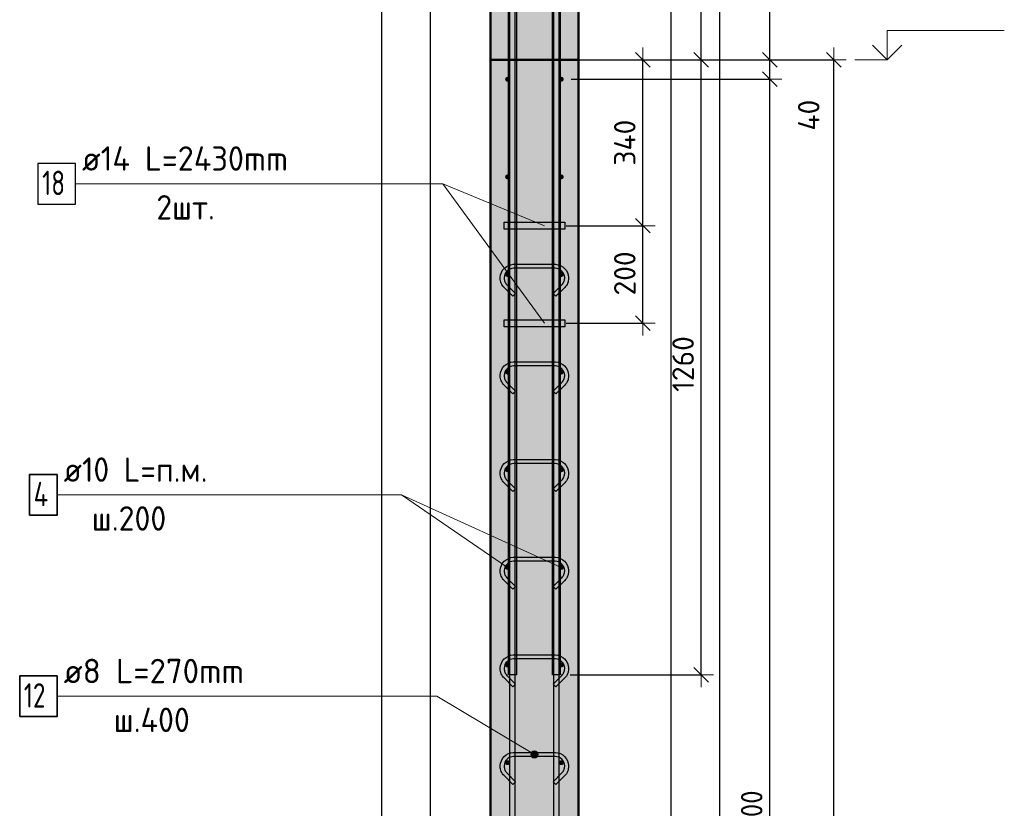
# Model space of a CAD drawing. Header units: millimetres. Extents: x -27380 to 48638, y 46540 to 72525.
# Tile 103 of 106: x 32499 to 34515, y 69021 to 70637. Entities that reach past the tile are written whole.
import ezdxf

# ---------------------------------------------------------------- set-up
doc = ezdxf.new("R2010")
doc.units = ezdxf.units.MM
doc.header["$PDMODE"] = 65
for name, color, linetype, lineweight in [('Standard', 7, 'Continuous', 25), ('Арм.стержн. вертикальными 1', 22, 'Continuous', 35), ('Арм.стержн.горизонт. 1', 180, 'Continuous', 35), ('Арм.стержн.горизонт. 2', 202, 'Continuous', 35), ('Высотная отметки_ общее', 7, 'Continuous', 13), ('Размерная линия_ общее', 7, 'Continuous', 13), ('Текст_ примечание', 7, 'Continuous', 13)]:
    doc.layers.add(name, color=color, linetype=linetype, lineweight=lineweight)
doc.layers.add('Арм.стержн. вертикальными 2', color=7, linetype='Continuous', lineweight=35, true_color=0x006e00)
doc.layers.add('Арм.стержн.Стяжки', color=7, linetype='Continuous', lineweight=35, true_color=0x501e0f)
doc.styles.add('ISOCPEUR', font='ISOCPEUR')
doc.dimstyles.new('DIMSTYLE_11', dxfattribs={"dimtxt": 44, "dimasz": 50, "dimexe": 0, "dimexo": 0, "dimgap": 22, "dimtad": 0, "dimdec": 0, "dimrnd": 5, "dimzin": 12, "dimdsep": 46, "dimtxsty": 'ISOCPEUR', "dimblk1": 'ALL_ML_STRICH', "dimblk2": 'ALL_ML_STRICH', "dimsah": 1, "dimcen": 0, "dimclrd": 7, "dimclre": 256, "dimclrt": 7, "dimadec": 0, "dimazin": 0, "dimtfac": 1, "dimtdec": 0, "dimtix": 1, "dimtmove": 2, "dimatfit": 3, "dimfxl": 0, "dimtvp": 1.2, "dimtzin": 0, "dimlwd": 0, "dimlwe": -3, "dimarcsym": 0})
doc.dimstyles.new('DIMSTYLE_7', dxfattribs={"dimtxt": 44, "dimasz": 50, "dimexe": 0, "dimexo": 0, "dimgap": 22, "dimtad": 2, "dimdec": 0, "dimrnd": 5, "dimzin": 12, "dimdsep": 46, "dimtxsty": 'ISOCPEUR', "dimblk1": 'ALL_ML_STRICH', "dimblk2": 'ALL_ML_STRICH', "dimsah": 1, "dimcen": 0, "dimclrd": 7, "dimclre": 256, "dimclrt": 7, "dimadec": 0, "dimazin": 0, "dimtfac": 1, "dimtdec": 0, "dimtix": 1, "dimtmove": 2, "dimatfit": 3, "dimfxl": 0, "dimtzin": 0, "dimlwd": 0, "dimlwe": -3, "dimarcsym": 0})

# ---------------------------------------------------------------- blocks, each defined once
blk = doc.blocks.new('ALL_ML_STRICH')
at = {"color": 0, "linetype": 'ByBlock', "lineweight": -2}
for p, q in [((0, -0.5), (0, 0.5)), ((-1, 0), (0.5, 0)), ((-0.3, -0.3), (0.3, 0.3))]:
    blk.add_line(p, q, dxfattribs=at)
blk = doc.blocks.new('*D105')
at = {"layer": 'DEFPOINTS', "color": 7, "linetype": 'Continuous', "lineweight": 13, "transparency": 33554687}
for p in [(33597.6, 70214.8), (33597.6, 70014.8), (33774.7, 70014.8)]:
    blk.add_point(p, dxfattribs=at)
at = {"layer": 'Размерная линия_ общее', "color": 253, "linetype": 'Continuous', "lineweight": -2, "true_color": 0xa0a0a0, "transparency": 33554687}
for p, q in [((33617.6, 70214.8), (33774.7, 70214.8)), ((33617.6, 70014.8), (33774.7, 70014.8))]:
    blk.add_line(p, q, dxfattribs=at)
at = {"layer": 'Размерная линия_ общее', "color": 7, "linetype": 'Continuous', "lineweight": -2, "transparency": 33554687}
blk.add_line((33774.7, 70014.8), (33774.7, 70214.8), dxfattribs=at)
at = {"layer": 'Размерная линия_ общее', "color": 7, "linetype": 'Continuous', "lineweight": 13, "transparency": 33554687, "xscale": 50, "yscale": 50, "zscale": 50}
for p, rotation in [((33774.7, 70214.8), 90), ((33774.7, 70014.8), 270)]:
    blk.add_blockref('ALL_ML_STRICH', p, dxfattribs=dict(at, rotation=rotation))
at = {"layer": 'Размерная линия_ общее', "color": 7, "linetype": 'Continuous', "lineweight": 13, "transparency": 33554687, "insert": (33737.7, 70117), "char_height": 44, "width": 132, "attachment_point": 5, "rotation": 90, "style": 'ISOCPEUR'}
blk.add_mtext('\\A1;{200}', dxfattribs=at)
blk = doc.blocks.new('*D106')
at = {"layer": 'DEFPOINTS', "color": 7, "linetype": 'Continuous', "lineweight": 13, "transparency": 33554687}
for p in [(33642.6, 70554.8), (33597.6, 70214.8), (33774.7, 70214.8)]:
    blk.add_point(p, dxfattribs=at)
at = {"layer": 'Размерная линия_ общее', "color": 253, "linetype": 'Continuous', "lineweight": -2, "true_color": 0xa0a0a0, "transparency": 33554687}
for p, q in [((33662.6, 70554.8), (33774.7, 70554.8)), ((33617.6, 70214.8), (33774.7, 70214.8))]:
    blk.add_line(p, q, dxfattribs=at)
at = {"layer": 'Размерная линия_ общее', "color": 7, "linetype": 'Continuous', "lineweight": -2, "transparency": 33554687}
blk.add_line((33774.7, 70214.8), (33774.7, 70554.8), dxfattribs=at)
at = {"layer": 'Размерная линия_ общее', "color": 7, "linetype": 'Continuous', "lineweight": 13, "transparency": 33554687, "xscale": 50, "yscale": 50, "zscale": 50}
for p, rotation in [((33774.7, 70554.8), 90), ((33774.7, 70214.8), 270)]:
    blk.add_blockref('ALL_ML_STRICH', p, dxfattribs=dict(at, rotation=rotation))
at = {"layer": 'Размерная линия_ общее', "color": 7, "linetype": 'Continuous', "lineweight": 13, "transparency": 33554687, "insert": (33737.7, 70384.8), "char_height": 44, "width": 132, "attachment_point": 5, "rotation": 90, "style": 'ISOCPEUR'}
blk.add_mtext('\\A1;{340}', dxfattribs=at)
blk = doc.blocks.new('*D107')
at = {"layer": 'DEFPOINTS', "color": 7, "linetype": 'Continuous', "lineweight": 13, "transparency": 33554687}
for p in [(33642.6, 70554.8), (33605.6, 69294.8), (33894.1, 69294.8)]:
    blk.add_point(p, dxfattribs=at)
at = {"layer": 'Размерная линия_ общее', "color": 253, "linetype": 'Continuous', "lineweight": -2, "true_color": 0xa0a0a0, "transparency": 33554687}
for p, q in [((33662.6, 70554.8), (33894.1, 70554.8)), ((33625.6, 69294.8), (33894.1, 69294.8))]:
    blk.add_line(p, q, dxfattribs=at)
at = {"layer": 'Размерная линия_ общее', "color": 7, "linetype": 'Continuous', "lineweight": -2, "transparency": 33554687}
blk.add_line((33894.1, 69294.8), (33894.1, 70554.8), dxfattribs=at)
at = {"layer": 'Размерная линия_ общее', "color": 7, "linetype": 'Continuous', "lineweight": 13, "transparency": 33554687, "xscale": 50, "yscale": 50, "zscale": 50}
for p, rotation in [((33894.1, 70554.8), 90), ((33894.1, 69294.8), 270)]:
    blk.add_blockref('ALL_ML_STRICH', p, dxfattribs=dict(at, rotation=rotation))
at = {"layer": 'Размерная линия_ общее', "color": 7, "linetype": 'Continuous', "lineweight": 13, "transparency": 33554687, "insert": (33857.1, 69931.4), "char_height": 44, "width": 176, "attachment_point": 5, "rotation": 90, "style": 'ISOCPEUR'}
blk.add_mtext('\\A1;{1260}', dxfattribs=at)
blk = doc.blocks.new('*D108')
at = {"layer": 'DEFPOINTS', "color": 7, "linetype": 'Continuous', "lineweight": 13, "transparency": 33554687}
for p in [(33605.6, 71634.8), (33642.6, 70554.8), (33894.1, 70554.8)]:
    blk.add_point(p, dxfattribs=at)
at = {"layer": 'Размерная линия_ общее', "color": 253, "linetype": 'Continuous', "lineweight": -2, "true_color": 0xa0a0a0, "transparency": 33554687}
for p, q in [((33625.6, 71634.8), (33894.1, 71634.8)), ((33662.6, 70554.8), (33894.1, 70554.8))]:
    blk.add_line(p, q, dxfattribs=at)
at = {"layer": 'Размерная линия_ общее', "color": 7, "linetype": 'Continuous', "lineweight": -2, "transparency": 33554687}
blk.add_line((33894.1, 70554.8), (33894.1, 71634.8), dxfattribs=at)
at = {"layer": 'Размерная линия_ общее', "color": 7, "linetype": 'Continuous', "lineweight": 13, "transparency": 33554687, "xscale": 50, "yscale": 50, "zscale": 50}
for p, rotation in [((33894.1, 71634.8), 90), ((33894.1, 70554.8), 270)]:
    blk.add_blockref('ALL_ML_STRICH', p, dxfattribs=dict(at, rotation=rotation))
at = {"layer": 'Размерная линия_ общее', "color": 7, "linetype": 'Continuous', "lineweight": 13, "transparency": 33554687, "insert": (33857.1, 71101.4), "char_height": 44, "width": 176, "attachment_point": 5, "rotation": 90, "style": 'ISOCPEUR'}
blk.add_mtext('\\A1;{1080}', dxfattribs=at)
blk = doc.blocks.new('*D109')
at = {"layer": 'DEFPOINTS', "color": 7, "linetype": 'Continuous', "lineweight": 13, "transparency": 33554687}
for p in [(33497.6, 70554.8), (33545.5, 67254.8), (34165.8, 67254.8)]:
    blk.add_point(p, dxfattribs=at)
at = {"layer": 'Размерная линия_ общее', "color": 253, "linetype": 'Continuous', "lineweight": -2, "true_color": 0xa0a0a0, "transparency": 33554687}
for p, q in [((33517.6, 70554.8), (34165.8, 70554.8)), ((33565.5, 67254.8), (34165.8, 67254.8))]:
    blk.add_line(p, q, dxfattribs=at)
at = {"layer": 'Размерная линия_ общее', "color": 7, "linetype": 'Continuous', "lineweight": -2, "transparency": 33554687}
blk.add_line((34165.8, 67254.8), (34165.8, 70554.8), dxfattribs=at)
at = {"layer": 'Размерная линия_ общее', "color": 7, "linetype": 'Continuous', "lineweight": 13, "transparency": 33554687, "xscale": 50, "yscale": 50, "zscale": 50}
for p, rotation in [((34165.8, 70554.8), 90), ((34165.8, 67254.8), 270)]:
    blk.add_blockref('ALL_ML_STRICH', p, dxfattribs=dict(at, rotation=rotation))
at = {"layer": 'Размерная линия_ общее', "color": 7, "linetype": 'Continuous', "lineweight": 13, "transparency": 33554687, "insert": (34128.8, 68907), "char_height": 44, "width": 176, "attachment_point": 5, "rotation": 90, "style": 'ISOCPEUR'}
blk.add_mtext('\\A1;{3300}', dxfattribs=at)
blk = doc.blocks.new('COMPLEX_ELEVATIONDIM_5')
at = {"layer": 'Высотная отметки_ общее', "color": 7, "linetype": 'Continuous', "lineweight": 13, "transparency": 33554687}
for p, q in [((34274.8, 70554.8), (34274.8, 70614.8)), ((34274.8, 70614.8), (34514.8, 70614.8)), ((34274.8, 70554.8), (34244.8, 70584.8)), ((34274.8, 70554.8), (34304.8, 70584.8)), ((34274.8, 70554.8), (34208.7, 70554.8)), ((34274.8, 70554.8), (34274.8, 70554.8)), ((34274.8, 70554.8), (34274.8, 70554.8)), ((34274.8, 70554.8), (34274.8, 70554.8)), ((34274.8, 70554.8), (34274.8, 70554.8))]:
    blk.add_line(p, q, dxfattribs=at)
blk = doc.blocks.new('*D112')
at = {"layer": 'DEFPOINTS', "color": 7, "linetype": 'Continuous', "lineweight": 13, "transparency": 33554687}
for p in [(33607.6, 70514.8), (33607.6, 67314.8), (34034.6, 67314.8)]:
    blk.add_point(p, dxfattribs=at)
at = {"layer": 'Размерная линия_ общее', "color": 253, "linetype": 'Continuous', "lineweight": -2, "true_color": 0xa0a0a0, "transparency": 33554687}
for p, q in [((33627.6, 70514.8), (34034.6, 70514.8)), ((33627.6, 67314.8), (34034.6, 67314.8))]:
    blk.add_line(p, q, dxfattribs=at)
at = {"layer": 'Размерная линия_ общее', "color": 7, "linetype": 'Continuous', "lineweight": -2, "transparency": 33554687}
blk.add_line((34034.6, 67314.8), (34034.6, 70514.8), dxfattribs=at)
at = {"layer": 'Размерная линия_ общее', "color": 7, "linetype": 'Continuous', "lineweight": 13, "transparency": 33554687, "xscale": 50, "yscale": 50, "zscale": 50}
for p, rotation in [((34034.6, 70514.8), 90), ((34034.6, 67314.8), 270)]:
    blk.add_blockref('ALL_ML_STRICH', p, dxfattribs=dict(at, rotation=rotation))
at = {"layer": 'Размерная линия_ общее', "color": 7, "linetype": 'Continuous', "lineweight": 13, "transparency": 33554687, "insert": (33975.6, 68766.8), "char_height": 44, "width": 2.2, "attachment_point": 1, "rotation": 90, "line_spacing_factor": 0.60241, "style": 'ISOCPEUR'}
blk.add_mtext('\\W0.91;16х200=3200', dxfattribs=at)
blk = doc.blocks.new('*D113')
at = {"layer": 'DEFPOINTS', "color": 7, "linetype": 'Continuous', "lineweight": 13, "transparency": 33554687}
for p in [(33642.6, 70554.8), (33607.6, 70514.8), (34034.6, 70514.8)]:
    blk.add_point(p, dxfattribs=at)
at = {"layer": 'Размерная линия_ общее', "color": 253, "linetype": 'Continuous', "lineweight": -2, "true_color": 0xa0a0a0, "transparency": 33554687}
for p, q in [((33662.6, 70554.8), (34034.6, 70554.8)), ((33627.6, 70514.8), (34034.6, 70514.8))]:
    blk.add_line(p, q, dxfattribs=at)
at = {"layer": 'Размерная линия_ общее', "color": 7, "linetype": 'Continuous', "lineweight": -2, "transparency": 33554687}
blk.add_line((34034.6, 70514.8), (34034.6, 70554.8), dxfattribs=at)
at = {"layer": 'Размерная линия_ общее', "color": 7, "linetype": 'Continuous', "lineweight": 13, "transparency": 33554687, "xscale": 50, "yscale": 50, "zscale": 50}
for p, rotation in [((34034.6, 70554.8), 90), ((34034.6, 70514.8), 270)]:
    blk.add_blockref('ALL_ML_STRICH', p, dxfattribs=dict(at, rotation=rotation))
at = {"layer": 'Размерная линия_ общее', "color": 7, "linetype": 'Continuous', "lineweight": 13, "transparency": 33554687, "insert": (34114.3, 70441.2), "char_height": 44, "width": 88, "attachment_point": 5, "rotation": 90, "style": 'ISOCPEUR'}
blk.add_mtext('\\A1;{40}', dxfattribs=at)
blk = doc.blocks.new('*D114')
at = {"layer": 'DEFPOINTS', "color": 7, "linetype": 'Continuous', "lineweight": 13, "transparency": 33554687}
for p in [(33592.6, 71384.8), (33642.6, 70554.8), (34034.6, 70554.8)]:
    blk.add_point(p, dxfattribs=at)
at = {"layer": 'Размерная линия_ общее', "color": 253, "linetype": 'Continuous', "lineweight": -2, "true_color": 0xa0a0a0, "transparency": 33554687}
for p, q in [((33612.6, 71384.8), (34034.6, 71384.8)), ((33662.6, 70554.8), (34034.6, 70554.8))]:
    blk.add_line(p, q, dxfattribs=at)
at = {"layer": 'Размерная линия_ общее', "color": 7, "linetype": 'Continuous', "lineweight": -2, "transparency": 33554687}
blk.add_line((34034.6, 70554.8), (34034.6, 71384.8), dxfattribs=at)
at = {"layer": 'Размерная линия_ общее', "color": 7, "linetype": 'Continuous', "lineweight": 13, "transparency": 33554687, "xscale": 50, "yscale": 50, "zscale": 50}
for p, rotation in [((34034.6, 71384.8), 90), ((34034.6, 70554.8), 270)]:
    blk.add_blockref('ALL_ML_STRICH', p, dxfattribs=dict(at, rotation=rotation))
at = {"layer": 'Размерная линия_ общее', "color": 7, "linetype": 'Continuous', "lineweight": 13, "transparency": 33554687, "insert": (33997.6, 70972), "char_height": 44, "width": 132, "attachment_point": 5, "rotation": 90, "style": 'ISOCPEUR'}
blk.add_mtext('\\A1;{830}', dxfattribs=at)

msp = doc.modelspace()

# ---------------------------------------------------------------- hatches: boundary and pattern name
at = {"linetype": 'Continuous', "lineweight": 13, "transparency": 33554687}
msp.add_hatch(color=7, dxfattribs=at).paths.add_polyline_path([(33642.6, 71760.5), (33462.6, 71760.5), (33462.6, 70554.8), (33642.6, 70554.8)])
at = {"layer": 'Арм.стержн.горизонт. 1', "linetype": 'Continuous', "lineweight": 50, "transparency": 33554687}
for points in [[(33502.6, 70514.8), (33502.2, 70516.7), (33501.2, 70518.3), (33499.5, 70519.4), (33497.6, 70519.8), (33495.7, 70519.4), (33494.1, 70518.3), (33493, 70516.7), (33492.6, 70514.8), (33493, 70512.8), (33494.1, 70511.2), (33495.7, 70510.1), (33497.6, 70509.8), (33499.5, 70510.1), (33501.2, 70511.2), (33502.2, 70512.8)], [(33612.6, 70514.8), (33612.2, 70516.7), (33611.2, 70518.3), (33609.5, 70519.4), (33607.6, 70519.8), (33605.7, 70519.4), (33604.1, 70518.3), (33603, 70516.7), (33602.6, 70514.8), (33603, 70512.8), (33604.1, 70511.2), (33605.7, 70510.1), (33607.6, 70509.8), (33609.5, 70510.1), (33611.2, 70511.2), (33612.2, 70512.8)], [(33502.6, 70314.8), (33502.2, 70316.7), (33501.2, 70318.3), (33499.5, 70319.4), (33497.6, 70319.8), (33495.7, 70319.4), (33494.1, 70318.3), (33493, 70316.7), (33492.6, 70314.8), (33493, 70312.8), (33494.1, 70311.2), (33495.7, 70310.1), (33497.6, 70309.8), (33499.5, 70310.1), (33501.2, 70311.2), (33502.2, 70312.8)], [(33612.6, 70314.8), (33612.2, 70316.7), (33611.2, 70318.3), (33609.5, 70319.4), (33607.6, 70319.8), (33605.7, 70319.4), (33604.1, 70318.3), (33603, 70316.7), (33602.6, 70314.8), (33603, 70312.8), (33604.1, 70311.2), (33605.7, 70310.1), (33607.6, 70309.8), (33609.5, 70310.1), (33611.2, 70311.2), (33612.2, 70312.8)], [(33502.6, 70114.8), (33502.2, 70116.7), (33501.2, 70118.3), (33499.5, 70119.4), (33497.6, 70119.8), (33495.7, 70119.4), (33494.1, 70118.3), (33493, 70116.7), (33492.6, 70114.8), (33493, 70112.8), (33494.1, 70111.2), (33495.7, 70110.1), (33497.6, 70109.8), (33499.5, 70110.1), (33501.2, 70111.2), (33502.2, 70112.8)], [(33612.6, 70114.8), (33612.2, 70116.7), (33611.2, 70118.3), (33609.5, 70119.4), (33607.6, 70119.8), (33605.7, 70119.4), (33604.1, 70118.3), (33603, 70116.7), (33602.6, 70114.8), (33603, 70112.8), (33604.1, 70111.2), (33605.7, 70110.1), (33607.6, 70109.8), (33609.5, 70110.1), (33611.2, 70111.2), (33612.2, 70112.8)], [(33502.6, 69914.8), (33502.2, 69916.7), (33501.2, 69918.3), (33499.5, 69919.4), (33497.6, 69919.8), (33495.7, 69919.4), (33494.1, 69918.3), (33493, 69916.7), (33492.6, 69914.8), (33493, 69912.8), (33494.1, 69911.2), (33495.7, 69910.1), (33497.6, 69909.8), (33499.5, 69910.1), (33501.2, 69911.2), (33502.2, 69912.8)], [(33612.6, 69914.8), (33612.2, 69916.7), (33611.2, 69918.3), (33609.5, 69919.4), (33607.6, 69919.8), (33605.7, 69919.4), (33604.1, 69918.3), (33603, 69916.7), (33602.6, 69914.8), (33603, 69912.8), (33604.1, 69911.2), (33605.7, 69910.1), (33607.6, 69909.8), (33609.5, 69910.1), (33611.2, 69911.2), (33612.2, 69912.8)], [(33502.6, 69714.8), (33502.2, 69716.7), (33501.2, 69718.3), (33499.5, 69719.4), (33497.6, 69719.8), (33495.7, 69719.4), (33494.1, 69718.3), (33493, 69716.7), (33492.6, 69714.8), (33493, 69712.8), (33494.1, 69711.2), (33495.7, 69710.1), (33497.6, 69709.8), (33499.5, 69710.1), (33501.2, 69711.2), (33502.2, 69712.8)], [(33612.6, 69714.8), (33612.2, 69716.7), (33611.2, 69718.3), (33609.5, 69719.4), (33607.6, 69719.8), (33605.7, 69719.4), (33604.1, 69718.3), (33603, 69716.7), (33602.6, 69714.8), (33603, 69712.8), (33604.1, 69711.2), (33605.7, 69710.1), (33607.6, 69709.8), (33609.5, 69710.1), (33611.2, 69711.2), (33612.2, 69712.8)], [(33502.6, 69514.8), (33502.2, 69516.7), (33501.2, 69518.3), (33499.5, 69519.4), (33497.6, 69519.8), (33495.7, 69519.4), (33494.1, 69518.3), (33493, 69516.7), (33492.6, 69514.8), (33493, 69512.8), (33494.1, 69511.2), (33495.7, 69510.1), (33497.6, 69509.8), (33499.5, 69510.1), (33501.2, 69511.2), (33502.2, 69512.8)], [(33612.6, 69514.8), (33612.2, 69516.7), (33611.2, 69518.3), (33609.5, 69519.4), (33607.6, 69519.8), (33605.7, 69519.4), (33604.1, 69518.3), (33603, 69516.7), (33602.6, 69514.8), (33603, 69512.8), (33604.1, 69511.2), (33605.7, 69510.1), (33607.6, 69509.8), (33609.5, 69510.1), (33611.2, 69511.2), (33612.2, 69512.8)], [(33502.6, 69314.8), (33502.2, 69316.7), (33501.2, 69318.3), (33499.5, 69319.4), (33497.6, 69319.8), (33495.7, 69319.4), (33494.1, 69318.3), (33493, 69316.7), (33492.6, 69314.8), (33493, 69312.8), (33494.1, 69311.2), (33495.7, 69310.1), (33497.6, 69309.8), (33499.5, 69310.1), (33501.2, 69311.2), (33502.2, 69312.8)], [(33612.6, 69314.8), (33612.2, 69316.7), (33611.2, 69318.3), (33609.5, 69319.4), (33607.6, 69319.8), (33605.7, 69319.4), (33604.1, 69318.3), (33603, 69316.7), (33602.6, 69314.8), (33603, 69312.8), (33604.1, 69311.2), (33605.7, 69310.1), (33607.6, 69309.8), (33609.5, 69310.1), (33611.2, 69311.2), (33612.2, 69312.8)], [(33502.6, 69114.8), (33502.2, 69116.7), (33501.2, 69118.3), (33499.5, 69119.4), (33497.6, 69119.8), (33495.7, 69119.4), (33494.1, 69118.3), (33493, 69116.7), (33492.6, 69114.8), (33493, 69112.8), (33494.1, 69111.2), (33495.7, 69110.1), (33497.6, 69109.8), (33499.5, 69110.1), (33501.2, 69111.2), (33502.2, 69112.8)], [(33612.6, 69114.8), (33612.2, 69116.7), (33611.2, 69118.3), (33609.5, 69119.4), (33607.6, 69119.8), (33605.7, 69119.4), (33604.1, 69118.3), (33603, 69116.7), (33602.6, 69114.8), (33603, 69112.8), (33604.1, 69111.2), (33605.7, 69110.1), (33607.6, 69109.8), (33609.5, 69110.1), (33611.2, 69111.2), (33612.2, 69112.8)]]:
    msp.add_hatch(color=4, dxfattribs=at).paths.add_polyline_path(points)
at = {"layer": 'Арм.стержн.Стяжки', "linetype": 'Continuous', "lineweight": 13, "transparency": 33554687}
for points in [[(33545.2, 69131.7), (33549, 69138.1), (33546.2, 69135.5)], [(33549, 69138.1), (33545.2, 69131.7), (33546.1, 69128)], [(33549, 69138.1), (33546.1, 69128), (33552.7, 69139.1)], [(33552.7, 69139.1), (33546.1, 69128), (33548.8, 69125.2)], [(33552.7, 69139.1), (33548.8, 69125.2), (33556.5, 69138.1)], [(33556.5, 69138.1), (33548.8, 69125.2), (33552.5, 69124.2)], [(33556.5, 69138.1), (33552.5, 69124.2), (33559.2, 69135.2)], [(33559.2, 69135.2), (33552.5, 69124.2), (33556.2, 69125.1)], [(33559.2, 69135.2), (33556.2, 69125.1), (33560.1, 69131.5)], [(33560.1, 69131.5), (33556.2, 69125.1), (33559.1, 69127.8)]]:
    msp.add_hatch(color=7, dxfattribs=at).paths.add_polyline_path(points)
at = {"layer": 'Размерная линия_ общее', "linetype": 'Continuous', "lineweight": 13, "transparency": 33554687}
msp.add_hatch(color=7, dxfattribs=at).paths.add_polyline_path([(33642.6, 70554.8), (33462.6, 70554.8), (33462.6, 67254.8), (33642.6, 67254.8)])

# ---------------------------------------------------------------- linework, layer by layer
at = {"color": 7, "linetype": 'Continuous', "lineweight": 50, "transparency": 33554687}
for p, q in [((33462.6, 71760.5), (33462.6, 70554.8)), ((33642.6, 70554.8), (33642.6, 71760.5)), ((33642.6, 70554.8), (33462.6, 70554.8))]:
    msp.add_line(p, q, dxfattribs=at)
at = {"layer": 'Standard', "color": 52, "linetype": 'Continuous', "lineweight": -3, "transparency": 33554687}
for p, q in [((33339.2, 71760.5), (33339.2, 67145)), ((33339.2, 71760.5), (33339.2, 67145)), ((33832.5, 67145), (33832.5, 71760.5)), ((33832.5, 67145), (33832.5, 71760.5))]:
    msp.add_line(p, q, dxfattribs=at)
at = {"layer": 'Standard', "color": 7, "linetype": 'Continuous', "lineweight": -3, "transparency": 33554687}
msp.add_lwpolyline([(33239.2, 67045), (33932.5, 67045), (33932.5, 71860.5), (33239.2, 71860.5), (33239.2, 67045)], dxfattribs=at)
at = {"layer": 'Арм.стержн. вертикальными 1', "color": 4, "linetype": 'Continuous', "lineweight": 25, "transparency": 33554687}
for points in [[(33502.6, 67254.8), (33502.6, 71384.8), (33512.6, 71384.8), (33512.6, 67254.8), (33502.6, 67254.8)], [(33502.6, 67254.8), (33502.6, 71384.8), (33512.6, 71384.8), (33512.6, 67254.8), (33502.6, 67254.8)], [(33592.6, 67254.8), (33592.6, 71384.8), (33602.6, 71384.8), (33602.6, 67254.8), (33592.6, 67254.8)], [(33592.6, 67254.8), (33592.6, 71384.8), (33602.6, 71384.8), (33602.6, 67254.8), (33592.6, 67254.8)]]:
    msp.add_lwpolyline(points, dxfattribs=at)
at = {"layer": 'Арм.стержн. вертикальными 2', "color": 7, "linetype": 'Continuous', "lineweight": 25, "transparency": 33554687}
for points in [[(33515.6, 71634.8), (33515.6, 69294.8), (33499.6, 69294.8), (33499.6, 71634.8), (33515.6, 71634.8)], [(33515.6, 71634.8), (33515.6, 69294.8), (33499.6, 69294.8), (33499.6, 71634.8), (33515.6, 71634.8)], [(33515.6, 71634.8), (33515.6, 69294.8), (33499.6, 69294.8), (33499.6, 71634.8), (33515.6, 71634.8)], [(33605.6, 71634.8), (33605.6, 69294.8), (33589.6, 69294.8), (33589.6, 71634.8), (33605.6, 71634.8)], [(33605.6, 71634.8), (33605.6, 69294.8), (33589.6, 69294.8), (33589.6, 71634.8), (33605.6, 71634.8)], [(33605.6, 71634.8), (33605.6, 69294.8), (33589.6, 69294.8), (33589.6, 71634.8), (33605.6, 71634.8)]]:
    msp.add_lwpolyline(points, dxfattribs=at)
at = {"layer": 'Арм.стержн.горизонт. 1', "color": 52, "linetype": 'Continuous', "lineweight": 50, "transparency": 33554687}
for p, q in [((33462.6, 70374.8), (33462.6, 67254.8)), ((33642.6, 70374.8), (33642.6, 67254.8))]:
    msp.add_line(p, q, dxfattribs=at)
at = {"layer": 'Арм.стержн.горизонт. 1', "color": 7, "linetype": 'Continuous', "lineweight": 13, "transparency": 33554687}
for p, q in [((32575.3, 69663.4), (33280.3, 69663.4)), ((33280.3, 69663.4), (33497.6, 69514.8))]:
    msp.add_line(p, q, dxfattribs=at)
at = {"layer": 'Арм.стержн.горизонт. 1', "color": 7, "linetype": 'Continuous', "lineweight": 35, "transparency": 33554687}
msp.add_lwpolyline([(32518.6, 69621.8), (32575.3, 69621.8), (32575.3, 69705.1), (32518.6, 69705.1), (32518.6, 69621.8)], dxfattribs=at)
at = {"layer": 'Арм.стержн.горизонт. 2', "color": 7, "linetype": 'Continuous', "lineweight": 13, "transparency": 33554687}
for p, q in [((32612.8, 70300.8), (33365.3, 70300.8)), ((33365.3, 70300.8), (33573.2, 70214.8)), ((33365.3, 70300.8), (33573.2, 70014.8))]:
    msp.add_line(p, q, dxfattribs=at)
at = {"layer": 'Арм.стержн.горизонт. 2', "color": 7, "linetype": 'Continuous', "lineweight": 25, "transparency": 33554687}
for points in [[(32536.1, 70259.1), (32612.8, 70259.1), (32612.8, 70342.4), (32536.1, 70342.4), (32536.1, 70259.1)], [(33614.6, 70207.8), (33490.6, 70207.8), (33490.6, 70221.8), (33614.6, 70221.8), (33614.6, 70207.8)], [(33614.6, 70007.8), (33490.6, 70007.8), (33490.6, 70021.8), (33614.6, 70021.8), (33614.6, 70007.8)]]:
    msp.add_lwpolyline(points, dxfattribs=at)
at = {"layer": 'Арм.стержн.Стяжки', "color": 7, "linetype": 'Continuous', "lineweight": 13, "transparency": 33554687}
for p, q in [((32575.3, 69250.9), (33352.8, 69250.9)), ((33352.8, 69250.9), (33552.6, 69131.6)), ((33546.2, 69135.5), (33546.2, 69135.5)), ((33556.5, 69138.1), (33556.5, 69138.1)), ((33548.8, 69125.2), (33548.8, 69125.2)), ((33559.1, 69127.8), (33559.1, 69127.8))]:
    msp.add_line(p, q, dxfattribs=at)
at = {"layer": 'Арм.стержн.Стяжки', "color": 40, "linetype": 'Continuous', "lineweight": 25, "transparency": 33554687}
for points in [[(33508.4, 70070.2), (33490.4, 70088.3), (33488.7, 70090.2), (33487.2, 70092.3), (33485.8, 70094.6), (33484.8, 70096.9), (33483.9, 70099.3), (33483.2, 70101.9), (33482.8, 70104.4), (33482.6, 70107), (33482.6, 70108.9), (33483.3, 70113.8), (33485, 70118.9), (33487.6, 70123.6), (33490.8, 70127.4), (33494.7, 70130.6), (33499.3, 70133.3), (33504.4, 70134.9), (33509.3, 70135.6), (33596, 70135.6), (33600.8, 70134.9), (33605.9, 70133.3), (33610.6, 70130.6), (33614.4, 70127.4), (33617.7, 70123.6), (33620.3, 70118.9), (33621.9, 70113.8), (33622.6, 70108.9), (33622.6, 70107), (33622.5, 70104.4), (33622, 70101.9), (33621.4, 70099.3), (33620.5, 70096.9), (33619.4, 70094.6), (33618.1, 70092.3), (33616.6, 70090.2), (33614.9, 70088.3), (33596.8, 70070.2), (33591.2, 70075.9), (33609, 70093.7), (33610.3, 70095.2), (33611.4, 70096.7), (33612.3, 70098.3), (33613.1, 70100), (33613.7, 70101.7), (33614.2, 70103.5), (33614.5, 70105.4), (33614.6, 70107.2), (33614.6, 70108.4), (33614.1, 70112), (33612.9, 70115.7), (33611, 70119), (33608.8, 70121.7), (33606, 70124), (33602.7, 70125.9), (33599, 70127.1), (33595.4, 70127.6), (33509.9, 70127.6), (33506.2, 70127.1), (33502.6, 70125.9), (33499.2, 70124), (33496.5, 70121.7), (33494.2, 70119), (33492.3, 70115.7), (33491.1, 70112), (33490.6, 70108.4), (33490.6, 70107.2), (33490.8, 70105.4), (33491.1, 70103.5), (33491.5, 70101.7), (33492.2, 70100), (33492.9, 70098.3), (33493.9, 70096.7), (33495, 70095.2), (33496.2, 70093.7), (33514.1, 70075.9), (33508.4, 70070.2)], [(33508.4, 69870.2), (33490.4, 69888.3), (33488.7, 69890.2), (33487.2, 69892.3), (33485.8, 69894.6), (33484.8, 69896.9), (33483.9, 69899.3), (33483.2, 69901.9), (33482.8, 69904.4), (33482.6, 69907), (33482.6, 69908.9), (33483.3, 69913.8), (33485, 69918.9), (33487.6, 69923.6), (33490.8, 69927.4), (33494.7, 69930.6), (33499.3, 69933.3), (33504.4, 69934.9), (33509.3, 69935.6), (33595.9, 69935.6), (33600.8, 69934.9), (33605.9, 69933.3), (33610.6, 69930.6), (33614.4, 69927.4), (33617.7, 69923.6), (33620.3, 69918.9), (33621.9, 69913.8), (33622.6, 69908.9), (33622.6, 69907), (33622.4, 69904.4), (33622, 69901.9), (33621.4, 69899.3), (33620.5, 69896.9), (33619.4, 69894.6), (33618.1, 69892.3), (33616.6, 69890.2), (33614.9, 69888.3), (33596.8, 69870.2), (33591.2, 69875.9), (33609, 69893.7), (33610.3, 69895.2), (33611.4, 69896.7), (33612.3, 69898.3), (33613.1, 69900), (33613.7, 69901.7), (33614.2, 69903.5), (33614.5, 69905.4), (33614.6, 69907.2), (33614.6, 69908.4), (33614.1, 69912), (33612.9, 69915.7), (33611, 69919), (33608.8, 69921.7), (33606, 69924), (33602.7, 69925.9), (33599, 69927.1), (33595.4, 69927.6), (33509.9, 69927.6), (33506.2, 69927.1), (33502.6, 69925.9), (33499.2, 69924), (33496.5, 69921.7), (33494.2, 69919), (33492.3, 69915.7), (33491.1, 69912), (33490.6, 69908.4), (33490.6, 69907.2), (33490.8, 69905.4), (33491.1, 69903.5), (33491.5, 69901.7), (33492.2, 69900), (33492.9, 69898.3), (33493.9, 69896.7), (33495, 69895.2), (33496.2, 69893.7), (33514.1, 69875.9), (33508.4, 69870.2)], [(33508.4, 69670.2), (33490.4, 69688.3), (33488.7, 69690.2), (33487.2, 69692.3), (33485.8, 69694.6), (33484.8, 69696.9), (33483.9, 69699.3), (33483.2, 69701.9), (33482.8, 69704.4), (33482.6, 69707), (33482.6, 69708.9), (33483.3, 69713.8), (33485, 69718.9), (33487.6, 69723.6), (33490.8, 69727.4), (33494.7, 69730.6), (33499.3, 69733.3), (33504.4, 69734.9), (33509.3, 69735.6), (33596, 69735.6), (33600.8, 69734.9), (33605.9, 69733.3), (33610.6, 69730.6), (33614.4, 69727.4), (33617.7, 69723.6), (33620.3, 69718.9), (33621.9, 69713.8), (33622.6, 69708.9), (33622.6, 69707), (33622.5, 69704.4), (33622, 69701.9), (33621.4, 69699.3), (33620.5, 69696.9), (33619.4, 69694.6), (33618.1, 69692.3), (33616.6, 69690.2), (33614.9, 69688.3), (33596.8, 69670.2), (33591.2, 69675.9), (33609, 69693.7), (33610.3, 69695.2), (33611.4, 69696.7), (33612.3, 69698.3), (33613.1, 69700), (33613.7, 69701.7), (33614.2, 69703.5), (33614.5, 69705.4), (33614.6, 69707.2), (33614.6, 69708.4), (33614.1, 69712), (33612.9, 69715.7), (33611, 69719), (33608.8, 69721.7), (33606, 69724), (33602.7, 69725.9), (33599, 69727.1), (33595.4, 69727.6), (33509.9, 69727.6), (33506.2, 69727.1), (33502.6, 69725.9), (33499.2, 69724), (33496.5, 69721.7), (33494.2, 69719), (33492.3, 69715.7), (33491.1, 69712), (33490.6, 69708.4), (33490.6, 69707.2), (33490.8, 69705.4), (33491.1, 69703.5), (33491.5, 69701.7), (33492.2, 69700), (33492.9, 69698.3), (33493.9, 69696.7), (33495, 69695.2), (33496.2, 69693.7), (33514.1, 69675.9), (33508.4, 69670.2)], [(33508.4, 69470.2), (33490.4, 69488.3), (33488.7, 69490.2), (33487.2, 69492.3), (33485.8, 69494.6), (33484.8, 69496.9), (33483.9, 69499.3), (33483.2, 69501.9), (33482.8, 69504.4), (33482.6, 69507), (33482.6, 69508.9), (33483.3, 69513.8), (33485, 69518.9), (33487.6, 69523.6), (33490.8, 69527.4), (33494.7, 69530.6), (33499.3, 69533.3), (33504.4, 69534.9), (33509.3, 69535.6), (33595.9, 69535.6), (33600.8, 69534.9), (33605.9, 69533.3), (33610.6, 69530.6), (33614.4, 69527.4), (33617.7, 69523.6), (33620.3, 69518.9), (33621.9, 69513.8), (33622.6, 69508.9), (33622.6, 69507), (33622.4, 69504.4), (33622, 69501.9), (33621.4, 69499.3), (33620.5, 69496.9), (33619.4, 69494.6), (33618.1, 69492.3), (33616.6, 69490.2), (33614.9, 69488.3), (33596.8, 69470.2), (33591.2, 69475.9), (33609, 69493.7), (33610.3, 69495.2), (33611.4, 69496.7), (33612.3, 69498.3), (33613.1, 69500), (33613.7, 69501.7), (33614.2, 69503.5), (33614.5, 69505.4), (33614.6, 69507.2), (33614.6, 69508.4), (33614.1, 69512), (33612.9, 69515.7), (33611, 69519), (33608.8, 69521.7), (33606, 69524), (33602.7, 69525.9), (33599, 69527.1), (33595.4, 69527.6), (33509.9, 69527.6), (33506.2, 69527.1), (33502.6, 69525.9), (33499.2, 69524), (33496.5, 69521.7), (33494.2, 69519), (33492.3, 69515.7), (33491.1, 69512), (33490.6, 69508.4), (33490.6, 69507.2), (33490.8, 69505.4), (33491.1, 69503.5), (33491.5, 69501.7), (33492.2, 69500), (33492.9, 69498.3), (33493.9, 69496.7), (33495, 69495.2), (33496.2, 69493.7), (33514.1, 69475.9), (33508.4, 69470.2)], [(33508.4, 69270.2), (33490.4, 69288.3), (33488.7, 69290.2), (33487.2, 69292.3), (33485.8, 69294.6), (33484.8, 69296.9), (33483.9, 69299.3), (33483.2, 69301.9), (33482.8, 69304.4), (33482.6, 69307), (33482.6, 69308.9), (33483.3, 69313.8), (33485, 69318.9), (33487.6, 69323.6), (33490.8, 69327.4), (33494.7, 69330.6), (33499.3, 69333.3), (33504.4, 69334.9), (33509.3, 69335.6), (33596, 69335.6), (33600.8, 69334.9), (33605.9, 69333.3), (33610.6, 69330.6), (33614.4, 69327.4), (33617.7, 69323.6), (33620.3, 69318.9), (33621.9, 69313.8), (33622.6, 69308.9), (33622.6, 69307), (33622.5, 69304.4), (33622, 69301.9), (33621.4, 69299.3), (33620.5, 69296.9), (33619.4, 69294.6), (33618.1, 69292.3), (33616.6, 69290.2), (33614.9, 69288.3), (33596.8, 69270.2), (33591.2, 69275.9), (33609, 69293.7), (33610.3, 69295.2), (33611.4, 69296.7), (33612.3, 69298.3), (33613.1, 69300), (33613.7, 69301.7), (33614.2, 69303.5), (33614.5, 69305.4), (33614.6, 69307.2), (33614.6, 69308.4), (33614.1, 69312), (33612.9, 69315.7), (33611, 69319), (33608.8, 69321.7), (33606, 69324), (33602.7, 69325.9), (33599, 69327.1), (33595.4, 69327.6), (33509.9, 69327.6), (33506.2, 69327.1), (33502.6, 69325.9), (33499.2, 69324), (33496.5, 69321.7), (33494.2, 69319), (33492.3, 69315.7), (33491.1, 69312), (33490.6, 69308.4), (33490.6, 69307.2), (33490.8, 69305.4), (33491.1, 69303.5), (33491.5, 69301.7), (33492.2, 69300), (33492.9, 69298.3), (33493.9, 69296.7), (33495, 69295.2), (33496.2, 69293.7), (33514.1, 69275.9), (33508.4, 69270.2)], [(33508.4, 69070.2), (33490.4, 69088.3), (33488.7, 69090.2), (33487.2, 69092.3), (33485.8, 69094.6), (33484.8, 69096.9), (33483.9, 69099.3), (33483.2, 69101.9), (33482.8, 69104.4), (33482.6, 69107), (33482.6, 69108.9), (33483.3, 69113.8), (33485, 69118.9), (33487.6, 69123.6), (33490.8, 69127.4), (33494.7, 69130.6), (33499.3, 69133.3), (33504.4, 69134.9), (33509.3, 69135.6), (33595.9, 69135.6), (33600.8, 69134.9), (33605.9, 69133.3), (33610.6, 69130.6), (33614.4, 69127.4), (33617.7, 69123.6), (33620.3, 69118.9), (33621.9, 69113.8), (33622.6, 69108.9), (33622.6, 69107), (33622.4, 69104.4), (33622, 69101.9), (33621.4, 69099.3), (33620.5, 69096.9), (33619.4, 69094.6), (33618.1, 69092.3), (33616.6, 69090.2), (33614.9, 69088.3), (33596.8, 69070.2), (33591.2, 69075.9), (33609, 69093.7), (33610.3, 69095.2), (33611.4, 69096.7), (33612.3, 69098.3), (33613.1, 69100), (33613.7, 69101.7), (33614.2, 69103.5), (33614.5, 69105.4), (33614.6, 69107.2), (33614.6, 69108.4), (33614.1, 69112), (33612.9, 69115.7), (33611, 69119), (33608.8, 69121.7), (33606, 69124), (33602.7, 69125.9), (33599, 69127.1), (33595.4, 69127.6), (33509.9, 69127.6), (33506.2, 69127.1), (33502.6, 69125.9), (33499.2, 69124), (33496.5, 69121.7), (33494.2, 69119), (33492.3, 69115.7), (33491.1, 69112), (33490.6, 69108.4), (33490.6, 69107.2), (33490.8, 69105.4), (33491.1, 69103.5), (33491.5, 69101.7), (33492.2, 69100), (33492.9, 69098.3), (33493.9, 69096.7), (33495, 69095.2), (33496.2, 69093.7), (33514.1, 69075.9), (33508.4, 69070.2)]]:
    msp.add_lwpolyline(points, dxfattribs=at)
at = {"layer": 'Арм.стержн.Стяжки', "color": 7, "linetype": 'Continuous', "lineweight": 35, "transparency": 33554687}
msp.add_lwpolyline([(32498.6, 69209.3), (32575.3, 69209.3), (32575.3, 69292.6), (32498.6, 69292.6), (32498.6, 69209.3)], dxfattribs=at)
at = {"layer": 'Арм.стержн.Стяжки', "color": 7, "linetype": 'Continuous', "lineweight": 13, "transparency": 33554687}
msp.add_circle((33552.6, 69131.6), 7.5, dxfattribs=at)
at = {"layer": 'Размерная линия_ общее', "color": 7, "linetype": 'Continuous', "lineweight": 50, "transparency": 33554687}
for p, q in [((33462.6, 70554.8), (33462.6, 67254.8)), ((33462.6, 70554.8), (33642.6, 70554.8)), ((33642.6, 67254.8), (33642.6, 70554.8))]:
    msp.add_line(p, q, dxfattribs=at)
at = {"layer": 'Текст_ примечание', "color": 7, "linetype": 'Continuous', "lineweight": 13, "transparency": 33554687}
msp.add_line((33607.6, 69514.8), (33280.3, 69663.4), dxfattribs=at)

# ---------------------------------------------------------------- block references
at = {"layer": 'Высотная отметки_ общее', "color": 7, "linetype": 'Continuous', "lineweight": 13, "transparency": 33554687}
msp.add_blockref('COMPLEX_ELEVATIONDIM_5', (0, 0), dxfattribs=at)

# ---------------------------------------------------------------- texts
at = {"layer": 'Арм.стержн.горизонт. 1', "color": 7, "linetype": 'Continuous', "lineweight": 25, "transparency": 33554687, "char_height": 50, "attachment_point": 7, "style": 'ISOCPEUR'}
for s, insert, width in [('\\W0.94;ø10 L=п.м.', (32588.6, 69690.1), 333.305), ('\\W0.80;4', (32527, 69640.1), 59.972), ('\\W0.95;ш.200 ', (32646.1, 69590.1), 218.666)]:
    msp.add_mtext(s, dxfattribs=dict(at, insert=insert, width=width))
at = {"layer": 'Арм.стержн.горизонт. 2', "color": 7, "linetype": 'Continuous', "lineweight": 25, "transparency": 33554687, "char_height": 50, "attachment_point": 7, "style": 'ISOCPEUR'}
for s, insert, width in [('\\W0.96;ø14 L=2430mm ', (32626.1, 70327.4), 498.795), ('\\W0.75;18', (32544.5, 70277.4), 78.714), ('\\W0.94;2шт. ', (32778.6, 70227.4), 193.548)]:
    msp.add_mtext(s, dxfattribs=dict(at, insert=insert, width=width))
at = {"layer": 'Арм.стержн.Стяжки', "color": 7, "linetype": 'Continuous', "lineweight": 25, "transparency": 33554687, "char_height": 50, "attachment_point": 7, "style": 'ISOCPEUR'}
for s, insert, width in [('\\W0.98;ø8 L=270mm ', (32588.6, 69277.6), 429.211), ('\\W0.75;12', (32507, 69227.6), 78.714), ('\\W0.95;ш.400 ', (32691.1, 69177.6), 223.706)]:
    msp.add_mtext(s, dxfattribs=dict(at, insert=insert, width=width))

# ---------------------------------------------------------------- dimensions: what is measured, and where the dimension line sits
at = {"layer": 'Размерная линия_ общее', "color": 7, "linetype": 'Continuous', "lineweight": 13, "transparency": 33554687}
for base, p1, p2, dimstyle, picture, middle in [((33894.1, 71634.8), (33662.6, 70554.8), (33625.6, 71634.8), 'DIMSTYLE_7', '*D108', (33857.1, 71101.4)), ((34034.6, 71384.8), (33662.6, 70554.8), (33612.6, 71384.8), 'DIMSTYLE_7', '*D114', (33997.6, 70972)), ((34165.8, 70554.8), (33565.5, 67254.8), (33517.6, 70554.8), 'DIMSTYLE_7', '*D109', (34128.8, 68907)), ((33774.7, 70554.8), (33617.6, 70214.8), (33662.6, 70554.8), 'DIMSTYLE_7', '*D106', (33737.7, 70384.8)), ((33894.1, 70554.8), (33625.6, 69294.8), (33662.6, 70554.8), 'DIMSTYLE_7', '*D107', (33857.1, 69931.4)), ((34034.6, 70554.8), (33627.6, 70514.8), (33662.6, 70554.8), 'DIMSTYLE_11', '*D113', (34114.3, 70441.2)), ((33774.7, 70214.8), (33617.6, 70014.8), (33617.6, 70214.8), 'DIMSTYLE_7', '*D105', (33737.7, 70117))]:
    dim = msp.add_linear_dim(base=base, p1=p1, p2=p2, angle=90, dimstyle=dimstyle, override={"dimpost": '<>', "dimclrd": 7, "dimclre": 253, "dimclrt": 7, "dimlwd": 0, "dimlwe": 65533}, dxfattribs=at)
    dim.commit()
    dim.dimension.update_dxf_attribs({"geometry": picture, "text_midpoint": middle, "dimtype": 160})
dim = msp.add_linear_dim(base=(34034.6, 70514.8), p1=(33627.6, 67314.8), p2=(33627.6, 70514.8), angle=90, text='\\W0.91;16х200=3200', dimstyle='DIMSTYLE_7', override={"dimpost": '<>', "dimclrd": 7, "dimclre": 253, "dimclrt": 7, "dimlwd": 0, "dimlwe": 65533}, dxfattribs=at)
dim.commit()
dim.dimension.update_dxf_attribs({"geometry": '*D112', "text_midpoint": (34012.6, 68914.8), "dimtype": 160})

doc.saveas('drawing.dxf')
